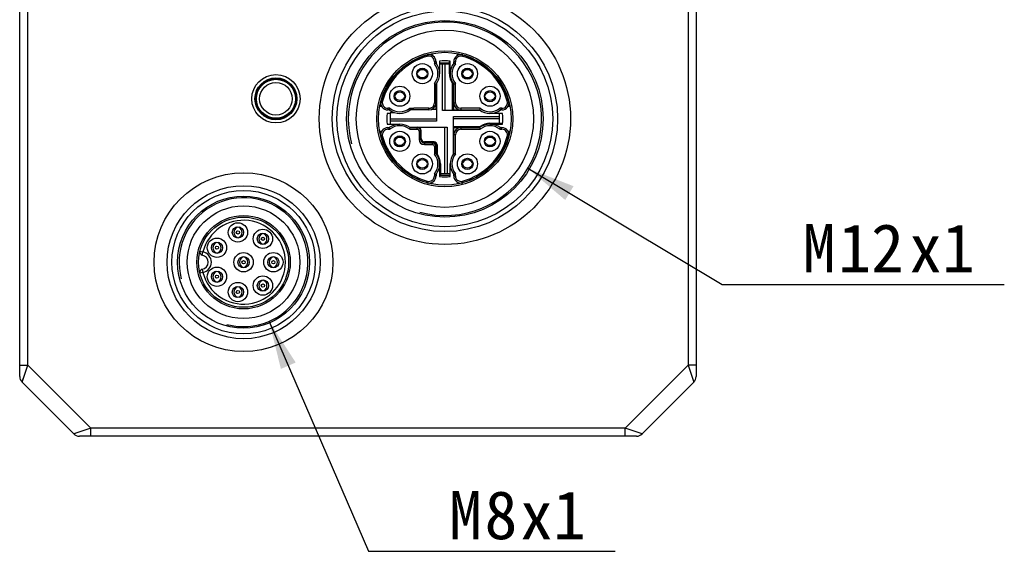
# Model space of a CAD drawing. Header units: millimetres. Extents: x 93 to 383, y 71 to 267.
# Tile 4 of 5: x 322 to 383, y 201 to 234. Entities that reach past the tile are written whole.
import ezdxf

# ---------------------------------------------------------------- set-up
doc = ezdxf.new("R2010")
doc.units = ezdxf.units.MM
doc.header["$LTSCALE"] = 23.1
doc.layers.get('0').update_dxf_attribs({"linetype": 'CONTINUOUS'})
doc.layers.add('00_COMPONENTS', color=7, linetype='CONTINUOUS')
doc.layers.add('51__DRAFT_DIMS', color=7, linetype='CONTINUOUS')
doc.styles.get("Standard").update_dxf_attribs({"font": 'simfang.ttf'})
doc.dimstyles.new('DIMSTYLE_6', dxfattribs={"dimtxt": 3, "dimasz": 3, "dimexe": 2.5, "dimexo": 0.5, "dimtad": 1, "dimdsep": 46, "dimtxsty": 'STANDARD', "dimblk": '_FILLED', "dimblk1": '_FILLED', "dimblk2": '_FILLED', "dimcen": 0.09, "dimclrt": 3, "dimazin": 2, "dimtp": 0.2, "dimtm": 0.2, "dimtfac": 1, "dimtofl": 0, "dimtmove": 0, "dimatfit": 1, "dimldrblk": '_FILLED', "dimfxl": 1, "dimtolj": 1, "dimarcsym": 0})

# ---------------------------------------------------------------- blocks, each defined once
blk = doc.blocks.new('_FILLED')
at = {"color": 0, "linetype": 'ByBlock'}
blk.add_solid([(0, 0), (-1, 0.167), (-1, -0.167)], dxfattribs=at)
blk = doc.blocks.new('*D25')
at = {"layer": '51__DRAFT_DIMS', "color": 4}
for p, q in [((353.895, 224.883), (365.961, 217.683)), ((365.961, 217.683), (369.461, 217.683)), ((369.461, 217.683), (383.476, 217.683))]:
    blk.add_line(p, q, dxfattribs=at)
at = {"layer": '51__DRAFT_DIMS', "color": 4, "xscale": 3, "yscale": 3, "zscale": 3, "rotation": 149.1766927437}
blk.add_blockref('_FILLED', (353.895, 224.883), dxfattribs=at)
at = {"layer": '51__DRAFT_DIMS', "color": 3}
for s, p in [('M', (370.961, 218.433)), ('12', (373.164, 218.433)), ('x1', (377.57, 218.433))]:
    blk.add_text(s, height=3, dxfattribs=at).set_placement(p)
blk = doc.blocks.new('*D26')
at = {"layer": '51__DRAFT_DIMS', "color": 4}
for p, q in [((337.83, 215.386), (344.001, 201.117)), ((344.001, 201.117), (347.501, 201.117)), ((347.501, 201.117), (359.314, 201.117))]:
    blk.add_line(p, q, dxfattribs=at)
at = {"layer": '51__DRAFT_DIMS', "color": 4, "xscale": 3, "yscale": 3, "zscale": 3, "rotation": 113.3885528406}
blk.add_blockref('_FILLED', (337.83, 215.386), dxfattribs=at)
at = {"layer": '51__DRAFT_DIMS', "color": 3}
for s, p in [('M', (349.001, 201.867)), ('8', (351.204, 201.867)), ('x1', (353.408, 201.867))]:
    blk.add_text(s, height=3, dxfattribs=at).set_placement(p)

msp = doc.modelspace()

# ---------------------------------------------------------------- linework, layer by layer
at = {"layer": '00_COMPONENTS', "color": 7}
for p, q in [((322.342, 211.964), (322.342, 246.55)), ((364.342, 246.55), (364.342, 211.964)), ((347.979, 231.883), (347.96, 231.982)), ((347.979, 231.883), (347.97, 231.882)), ((349.524, 231.982), (349.505, 231.883)), ((349.505, 231.883), (349.515, 231.882)), ((348.192, 231.493), (348.192, 231.407)), ((348.412, 231.357), (348.412, 230.757)), ((349.022, 231.357), (348.412, 231.357)), ((348.417, 231.542), (348.416, 231.357)), ((348.416, 231.431), (349.036, 231.431)), ((348.592, 228.482), (348.592, 231.357)), ((348.742, 231.357), (348.742, 228.482)), ((349.022, 230.757), (349.022, 231.431)), ((349.036, 231.431), (349.036, 231.545)), ((349.072, 230.757), (349.067, 231.542)), ((349.292, 231.407), (349.292, 231.493)), ((346.993, 230.777), (347.015, 230.778)), ((347.015, 230.736), (346.993, 230.737)), ((347.669, 230.778), (347.692, 230.777)), ((347.692, 230.737), (347.669, 230.736)), ((349.793, 230.777), (349.815, 230.778)), ((349.815, 230.736), (349.793, 230.737)), ((350.469, 230.778), (350.492, 230.777)), ((350.492, 230.737), (350.469, 230.736)), ((348.192, 228.532), (348.192, 230.107)), ((348.217, 230.141), (348.217, 227.807)), ((349.217, 228.482), (349.217, 230.141)), ((349.292, 228.507), (349.292, 230.107)), ((345.593, 229.377), (345.615, 229.378)), ((345.615, 229.336), (345.593, 229.337)), ((346.269, 229.378), (346.292, 229.377)), ((346.292, 229.337), (346.269, 229.336)), ((351.193, 229.377), (351.215, 229.378)), ((351.215, 229.336), (351.193, 229.337)), ((351.869, 229.378), (351.892, 229.377)), ((351.892, 229.337), (351.869, 229.336)), ((344.717, 228.739), (344.816, 228.72)), ((344.816, 228.72), (344.817, 228.73)), ((352.669, 228.72), (352.667, 228.73)), ((352.669, 228.72), (352.767, 228.739)), ((345.342, 228.283), (345.157, 228.282)), ((345.292, 228.507), (345.206, 228.507)), ((345.342, 228.337), (345.342, 227.627)), ((345.619, 228.337), (345.342, 228.337)), ((347.742, 228.507), (346.592, 228.507)), ((348.217, 228.532), (347.89, 228.532)), ((350.926, 228.482), (348.592, 228.482)), ((349.267, 225.773), (349.267, 228.107)), ((349.267, 228.107), (352.142, 228.107)), ((349.292, 228.507), (350.892, 228.507)), ((352.142, 228.287), (351.542, 228.287)), ((352.142, 227.677), (352.142, 228.287)), ((352.327, 228.282), (352.142, 228.283)), ((352.278, 228.507), (352.192, 228.507)), ((345.157, 227.632), (345.342, 227.631)), ((345.342, 227.957), (348.217, 227.957)), ((348.217, 227.807), (345.342, 227.807)), ((345.342, 227.627), (345.942, 227.627)), ((346.558, 227.432), (348.892, 227.432)), ((348.742, 224.557), (348.742, 227.432)), ((348.892, 227.432), (348.892, 224.557)), ((352.142, 227.957), (349.267, 227.957)), ((349.267, 227.482), (350.926, 227.482)), ((351.542, 227.677), (352.331, 227.677)), ((351.542, 227.627), (352.327, 227.632)), ((344.816, 227.194), (344.717, 227.175)), ((344.816, 227.194), (344.817, 227.184)), ((345.206, 227.407), (345.292, 227.407)), ((346.592, 227.407), (347.164, 227.407)), ((347.242, 226.682), (347.242, 227.329)), ((347.267, 226.732), (347.267, 227.232)), ((349.292, 225.807), (349.292, 227.407)), ((349.292, 227.407), (350.892, 227.407)), ((352.192, 227.407), (352.278, 227.407)), ((352.669, 227.194), (352.667, 227.184)), ((352.767, 227.175), (352.669, 227.194)), ((345.593, 226.577), (345.615, 226.578)), ((345.615, 226.536), (345.593, 226.537)), ((346.269, 226.578), (346.292, 226.577)), ((346.292, 226.537), (346.269, 226.536)), ((348.067, 226.532), (347.467, 226.532)), ((347.467, 226.457), (348.192, 226.457)), ((348.192, 225.807), (348.192, 226.457)), ((348.267, 226.332), (348.267, 225.773)), ((351.193, 226.577), (351.215, 226.578)), ((351.215, 226.536), (351.193, 226.537)), ((351.869, 226.578), (351.892, 226.577)), ((351.892, 226.537), (351.869, 226.536)), ((346.993, 225.177), (347.015, 225.178)), ((347.015, 225.136), (346.993, 225.137)), ((347.669, 225.178), (347.692, 225.177)), ((347.692, 225.137), (347.669, 225.136)), ((348.412, 225.157), (348.417, 224.372)), ((348.462, 225.157), (348.462, 224.431)), ((349.072, 224.557), (349.072, 225.157)), ((349.793, 225.177), (349.815, 225.178)), ((349.815, 225.136), (349.793, 225.137)), ((350.469, 225.178), (350.492, 225.177)), ((350.492, 225.137), (350.469, 225.136)), ((348.192, 224.507), (348.192, 224.421)), ((349.036, 224.431), (348.417, 224.431)), ((348.462, 224.557), (349.072, 224.557)), ((349.036, 224.369), (349.036, 224.431)), ((349.067, 224.372), (349.068, 224.557)), ((349.292, 224.421), (349.292, 224.507)), ((347.96, 223.932), (347.979, 224.03)), ((347.979, 224.03), (347.97, 224.032)), ((349.505, 224.03), (349.515, 224.032)), ((349.505, 224.03), (349.524, 223.932)), ((322.489, 211.61), (325.696, 208.403)), ((360.989, 208.403), (364.196, 211.61)), ((360.635, 208.257), (326.049, 208.257))]:
    msp.add_line(p, q, dxfattribs=at)
at = {"layer": '00_COMPONENTS', "color": 4}
for p, q in [((322.842, 212.671), (322.842, 245.843)), ((363.842, 245.843), (363.842, 212.671)), ((347.647, 231.83), (347.627, 231.902)), ((349.837, 231.83), (349.858, 231.902)), ((348.092, 231.493), (348.092, 231.372)), ((348.192, 231.493), (348.092, 231.493)), ((349.392, 231.493), (349.292, 231.493)), ((349.392, 231.372), (349.392, 231.493)), ((348.092, 230.142), (348.092, 228.957)), ((349.392, 228.957), (349.392, 230.142)), ((344.869, 229.052), (344.797, 229.073)), ((348.092, 228.957), (348.192, 228.957)), ((349.292, 228.957), (349.392, 228.957)), ((352.615, 229.052), (352.687, 229.073)), ((345.206, 228.607), (345.206, 228.507)), ((345.327, 228.607), (345.206, 228.607)), ((346.558, 228.607), (346.806, 228.607)), ((347.744, 228.607), (346.806, 228.607)), ((347.742, 228.507), (347.742, 228.607)), ((349.742, 228.607), (349.742, 228.507)), ((350.927, 228.607), (349.742, 228.607)), ((352.278, 228.607), (352.157, 228.607)), ((352.278, 228.507), (352.278, 228.607)), ((344.869, 226.862), (344.797, 226.841)), ((345.206, 227.407), (345.206, 227.307)), ((345.206, 227.307), (345.327, 227.307)), ((346.557, 227.307), (347.017, 227.307)), ((347.017, 227.307), (347.017, 227.407)), ((347.142, 227.182), (347.142, 226.682)), ((347.242, 227.182), (347.142, 227.182)), ((349.392, 226.957), (349.292, 226.957)), ((349.392, 225.772), (349.392, 226.957)), ((349.742, 227.407), (349.742, 227.307)), ((349.742, 227.307), (350.927, 227.307)), ((352.157, 227.307), (352.278, 227.307)), ((352.278, 227.307), (352.278, 227.407)), ((352.615, 226.862), (352.687, 226.841)), ((347.142, 226.682), (347.242, 226.682)), ((347.467, 226.457), (347.467, 226.357)), ((347.467, 226.357), (347.967, 226.357)), ((347.967, 226.357), (347.967, 226.457)), ((348.092, 226.232), (348.092, 225.772)), ((348.192, 226.232), (348.092, 226.232)), ((348.092, 224.542), (348.092, 224.421)), ((348.092, 224.421), (348.192, 224.421)), ((349.292, 224.421), (349.392, 224.421)), ((349.392, 224.421), (349.392, 224.542)), ((347.647, 224.084), (347.627, 224.012)), ((349.837, 224.084), (349.858, 224.012)), ((333.527, 219.743), (333.721, 219.694)), ((333.682, 219.498), (333.721, 219.694)), ((333.721, 218.42), (333.527, 218.371)), ((333.682, 218.616), (333.721, 218.42)), ((322.342, 212.671), (322.842, 212.671)), ((322.489, 211.61), (322.842, 212.671)), ((322.842, 212.671), (326.756, 208.757)), ((359.928, 208.757), (363.842, 212.671)), ((364.342, 212.671), (363.842, 212.671)), ((363.842, 212.671), (364.196, 211.61)), ((322.489, 211.61), (322.489, 211.611)), ((322.49, 211.616), (322.492, 211.62)), ((322.514, 211.688), (322.519, 211.703)), ((322.583, 211.895), (322.593, 211.922)), ((322.612, 211.981), (322.623, 212.013)), ((322.645, 212.078), (322.656, 212.113)), ((364.195, 211.611), (364.196, 211.61)), ((326.756, 208.757), (325.696, 208.403)), ((326.756, 208.257), (326.756, 208.757)), ((359.928, 208.757), (326.756, 208.757)), ((360.989, 208.403), (359.928, 208.757)), ((359.928, 208.257), (359.928, 208.757)), ((325.696, 208.404), (325.696, 208.403)), ((360.989, 208.403), (360.988, 208.404))]:
    msp.add_line(p, q, dxfattribs=at)
for points in [[(322.531, 211.736), (322.537, 211.755), (322.543, 211.775)], [(322.551, 211.796), (322.558, 211.819), (322.566, 211.843)], [(364.159, 211.722), (364.164, 211.705), (364.169, 211.69)], [(325.807, 208.44), (325.791, 208.435), (325.776, 208.43)]]:
    msp.add_lwpolyline(points, dxfattribs=at)
at = {"layer": '00_COMPONENTS', "color": 7}
for centre, radius in [((348.742, 227.957), 7.8), ((348.742, 227.957), 7), ((348.742, 227.957), 6.1), ((348.742, 227.957), 5.5), ((348.742, 227.957), 4.225), ((348.742, 227.957), 4.125), ((347.342, 230.757), 0.625), ((347.342, 230.757), 0.35), ((350.142, 230.757), 0.625), ((350.142, 230.757), 0.35), ((338.252, 229.197), 1.5), ((338.252, 229.197), 1.3), ((345.942, 229.357), 0.625), ((351.542, 229.357), 0.625), ((345.942, 229.357), 0.35), ((351.542, 229.357), 0.35), ((345.942, 226.557), 0.625), ((345.942, 226.557), 0.35), ((351.542, 226.557), 0.625), ((351.542, 226.557), 0.35), ((347.342, 225.157), 0.625), ((350.142, 225.157), 0.625), ((347.342, 225.157), 0.35), ((350.142, 225.157), 0.35), ((336.242, 219.057), 5.55), ((336.242, 219.057), 4.75), ((336.242, 219.057), 4.1), ((336.242, 219.057), 3.5), ((336.242, 219.057), 2.9), ((336.242, 219.057), 2.8), ((335.892, 220.907), 0.6), ((335.892, 220.907), 0.35), ((335.892, 220.907), 0.1), ((337.442, 220.507), 0.6), ((337.442, 220.507), 0.35), ((334.592, 219.957), 0.6), ((334.592, 219.957), 0.35), ((337.442, 220.507), 0.1), ((334.592, 219.957), 0.1), ((336.242, 219.057), 0.6), ((338.092, 219.057), 0.6), ((336.242, 219.057), 0.35), ((336.242, 219.057), 0.1), ((338.092, 219.057), 0.35), ((338.092, 219.057), 0.1), ((334.592, 218.157), 0.6), ((334.592, 218.157), 0.35), ((334.592, 218.157), 0.1), ((335.892, 217.207), 0.6), ((337.442, 217.607), 0.6), ((337.442, 217.607), 0.35), ((337.442, 217.607), 0.1), ((335.892, 217.207), 0.35), ((335.892, 217.207), 0.1)]:
    msp.add_circle(centre, radius, dxfattribs=at)
at = {"layer": '00_COMPONENTS', "color": 4}
for centre, radius in [((348.742, 227.957), 6.7), ((338.252, 229.197), 1.25), ((338.252, 229.197), 1.21), ((338.252, 229.197), 1.01), ((336.242, 219.057), 4.45)]:
    msp.add_circle(centre, radius, dxfattribs=at)
for centre, radius, start, end in [((348.742, 227.957), 6, 255, 195), ((348.742, 227.957), 4.025, 105.78979, 164.21021), ((347.742, 231.493), 0.35, 0, 105.78979), ((349.742, 231.493), 0.35, 74.21021, 180), ((348.742, 227.957), 4.025, 15.78979, 74.21021), ((347.342, 230.757), 0.97, 320.64175, 39.35825), ((350.142, 230.757), 0.97, 140.64175, 219.35825), ((345.206, 228.957), 0.35, 164.21021, 270), ((349.742, 228.957), 0.35, 180, 270), ((352.278, 228.957), 0.35, 270, 15.78979), ((345.942, 229.357), 0.97, 230.64175, 309.3783), ((351.542, 229.357), 0.97, 230.64175, 309.35825), ((345.942, 226.557), 0.97, 50.64175, 129.35825), ((351.542, 226.557), 0.97, 50.64175, 129.35825), ((345.206, 226.957), 0.35, 90, 195.78979), ((348.742, 227.957), 4.025, 195.78979, 254.21021), ((347.017, 227.182), 0.125, 0, 90), ((349.742, 226.957), 0.35, 90, 180), ((348.742, 227.957), 4.025, 285.78979, 344.21021), ((352.278, 226.957), 0.35, 344.21021, 90), ((347.467, 226.682), 0.325, 180, 270), ((347.967, 226.232), 0.125, 0, 90), ((347.342, 225.157), 0.97, 320.64175, 39.35825), ((350.142, 225.157), 0.97, 140.64175, 219.35825), ((347.742, 224.421), 0.35, 254.21021, 360), ((349.742, 224.421), 0.35, 180, 285.78979), ((336.242, 219.057), 4, 255, 195), ((336.242, 219.057), 2.6, 194.18231, 165.81769), ((333.592, 219.057), 0.65, 281.46907, 78.53093)]:
    msp.add_arc(centre, radius, start, end, dxfattribs=at)
at = {"layer": '00_COMPONENTS', "color": 7}
for centre, radius, start, end in [((348.742, 227.957), 4.1, 101, 169), ((347.742, 231.493), 0.45, 0, 105.78979), ((349.742, 231.493), 0.45, 74.21021, 180), ((348.742, 227.957), 4.1, 11, 79), ((350.222, 225.408), 6.333, 108.69914, 109.65704), ((347.342, 230.757), 1.07, 322.59792, 37.40131), ((348.742, 227.957), 3.6, 84.82041, 95.17959), ((350.142, 230.757), 1.07, 142.59868, 217.40208), ((347.262, 225.408), 6.333, 70.34296, 71.30086), ((347.342, 230.653), 0.35, 20.95205, 159.04798), ((347.342, 230.861), 0.35, 200.95205, 339.04798), ((350.092, 230.757), 1.07, 180, 215.13911), ((350.142, 230.653), 0.35, 20.95205, 159.04798), ((350.142, 230.861), 0.35, 200.95205, 339.04798), ((350.222, 236.106), 6.333, 250.34296, 251.30086), ((347.262, 236.106), 6.333, 288.69914, 289.65704), ((345.942, 229.253), 0.35, 20.95205, 159.04798), ((345.942, 229.461), 0.35, 200.95205, 339.04798), ((351.542, 229.253), 0.35, 20.95205, 159.04798), ((351.542, 229.461), 0.35, 200.95205, 339.04798), ((345.206, 228.957), 0.45, 164.21021, 270), ((347.742, 228.957), 0.45, 270, 360), ((349.742, 228.957), 0.45, 180, 270), ((352.278, 228.957), 0.45, 270, 15.78979), ((348.742, 227.957), 3.6, 174.82041, 185.17959), ((351.291, 226.477), 6.333, 160.34296, 161.30086), ((345.942, 229.357), 1.07, 232.59868, 307.40208), ((356.891, 226.477), 6.333, 160.34296, 161.30086), ((351.542, 229.357), 1.07, 232.59792, 307.40131), ((346.193, 226.477), 6.333, 18.69914, 19.65704), ((348.742, 227.957), 3.6, 354.82041, 5.17959), ((345.942, 226.557), 1.07, 52.59792, 127.40131), ((347.067, 227.232), 0.2, 0, 90), ((351.542, 226.557), 1.07, 52.59868, 127.40208), ((351.542, 226.607), 1.07, 90, 125.13911), ((348.742, 227.957), 4.1, 191, 259), ((345.206, 226.957), 0.45, 90, 195.78979), ((351.291, 229.437), 6.333, 198.69914, 199.65704), ((340.593, 229.437), 6.333, 340.34296, 341.30086), ((347.017, 227.182), 0.225, 0, 90), ((349.742, 226.957), 0.45, 90, 180), ((348.742, 227.957), 4.1, 281, 349), ((356.891, 229.437), 6.333, 198.69914, 199.65704), ((346.193, 229.437), 6.333, 340.34296, 341.30086), ((352.278, 226.957), 0.45, 344.21021, 90), ((345.942, 226.453), 0.35, 20.95205, 159.04798), ((345.942, 226.661), 0.35, 200.95205, 339.04798), ((347.467, 226.682), 0.225, 180, 270), ((347.467, 226.732), 0.2, 180, 270), ((347.967, 226.232), 0.225, 0, 90), ((348.067, 226.332), 0.2, 0, 90), ((351.542, 226.453), 0.35, 20.95205, 159.04798), ((351.542, 226.661), 0.35, 200.95205, 339.04798), ((350.222, 219.808), 6.333, 108.69914, 109.65704), ((347.342, 225.157), 1.07, 322.59868, 37.40208), ((347.392, 225.157), 1.07, 0, 35.13911), ((350.142, 225.157), 1.07, 142.59792, 217.40131), ((347.262, 219.808), 6.333, 70.34296, 71.30086), ((347.342, 225.053), 0.35, 20.95205, 159.04798), ((347.342, 225.261), 0.35, 200.95205, 339.04798), ((350.142, 225.053), 0.35, 20.95205, 159.04798), ((350.142, 225.261), 0.35, 200.95205, 339.04798), ((347.742, 224.421), 0.45, 254.21021, 0), ((350.222, 230.506), 6.333, 250.34296, 251.30086), ((348.742, 227.957), 3.6, 264.82041, 275.17959), ((347.262, 230.506), 6.333, 288.69914, 289.65704), ((349.742, 224.421), 0.45, 180, 285.78979), ((335.988, 220.907), 0.35, 115.40546, 244.59454), ((335.797, 220.907), 0.35, 295.40545, 64.59455), ((337.538, 220.507), 0.35, 115.40546, 244.59454), ((337.347, 220.507), 0.35, 295.40545, 64.59455), ((334.688, 219.957), 0.35, 115.40546, 244.59454), ((334.497, 219.957), 0.35, 295.40545, 64.59455), ((333.721, 219.694), 0.2, 165.81769, 258.53093), ((333.592, 219.057), 0.45, 281.46907, 78.53093), ((336.338, 219.057), 0.35, 115.40546, 244.59454), ((336.147, 219.057), 0.35, 295.40545, 64.59455), ((338.188, 219.057), 0.35, 115.40546, 244.59454), ((337.997, 219.057), 0.35, 295.40545, 64.59455), ((333.721, 218.42), 0.2, 101.46907, 194.18231), ((334.688, 218.157), 0.35, 115.40546, 244.59454), ((334.497, 218.157), 0.35, 295.40545, 64.59455), ((337.538, 217.607), 0.35, 115.40546, 244.59454), ((337.347, 217.607), 0.35, 295.40545, 64.59455), ((335.988, 217.207), 0.35, 115.40546, 244.59454), ((335.797, 217.207), 0.35, 295.40545, 64.59455), ((322.842, 211.964), 0.5, 180, 225), ((363.842, 211.964), 0.5, 315, 360), ((326.049, 208.757), 0.5, 225, 270), ((360.635, 208.757), 0.5, 270, 315)]:
    msp.add_arc(centre, radius, start, end, dxfattribs=at)
at = {"layer": '00_COMPONENTS', "color": 4}
msp.add_open_spline([(347.744, 228.607), (347.766, 228.607), (347.812, 228.612), (347.878, 228.632), (347.939, 228.665), (347.992, 228.708), (348.035, 228.762), (348.068, 228.822), (348.088, 228.888), (348.092, 228.934), (348.092, 228.957)], degree=3, knots=[0, 0, 0, 0, 0.125002, 0.249989, 0.374995, 0.499995, 0.624997, 0.750003, 0.874998, 1, 1, 1, 1], dxfattribs=at)
at = {"layer": '00_COMPONENTS', "color": 7}
for points, knots in [([(346.592, 228.507), (346.591, 228.51), (346.588, 228.52), (346.583, 228.535), (346.576, 228.553), (346.57, 228.57), (346.564, 228.588), (346.56, 228.601), (346.558, 228.607)], [0, 0, 0, 0, 0.080005, 0.302822, 0.455112, 0.626324, 0.810077, 1, 1, 1, 1]), ([(335.837, 221.223), (335.838, 221.223), (335.838, 221.224), (335.838, 221.226), (335.839, 221.228), (335.839, 221.232), (335.839, 221.236), (335.84, 221.243), (335.84, 221.249), (335.84, 221.253)], [0, 0, 0, 0, 0.024163, 0.077811, 0.161982, 0.276134, 0.418674, 0.587887, 1, 1, 1, 1]), ([(335.944, 221.253), (335.944, 221.249), (335.945, 221.243), (335.945, 221.236), (335.945, 221.232), (335.946, 221.228), (335.946, 221.226), (335.946, 221.224), (335.947, 221.223), (335.947, 221.223)], [0, 0, 0, 0, 0.412092, 0.581312, 0.723879, 0.838063, 0.922245, 0.975863, 1, 1, 1, 1]), ([(337.387, 220.823), (337.388, 220.823), (337.388, 220.824), (337.388, 220.826), (337.389, 220.828), (337.389, 220.832), (337.389, 220.836), (337.39, 220.843), (337.39, 220.849), (337.39, 220.853)], [0, 0, 0, 0, 0.024163, 0.077811, 0.161982, 0.276134, 0.418674, 0.587887, 1, 1, 1, 1]), ([(337.494, 220.853), (337.494, 220.849), (337.495, 220.843), (337.495, 220.836), (337.495, 220.832), (337.496, 220.828), (337.496, 220.826), (337.496, 220.824), (337.497, 220.823), (337.497, 220.823)], [0, 0, 0, 0, 0.412092, 0.581312, 0.723879, 0.838063, 0.922245, 0.975863, 1, 1, 1, 1]), ([(334.537, 220.273), (334.538, 220.273), (334.538, 220.274), (334.538, 220.276), (334.539, 220.278), (334.539, 220.282), (334.539, 220.286), (334.54, 220.293), (334.54, 220.299), (334.54, 220.303)], [0, 0, 0, 0, 0.024163, 0.077811, 0.161982, 0.276134, 0.418674, 0.587887, 1, 1, 1, 1]), ([(334.644, 220.303), (334.644, 220.299), (334.645, 220.293), (334.645, 220.286), (334.645, 220.282), (334.646, 220.278), (334.646, 220.276), (334.646, 220.274), (334.647, 220.273), (334.647, 220.273)], [0, 0, 0, 0, 0.412092, 0.581312, 0.723879, 0.838063, 0.922245, 0.975863, 1, 1, 1, 1]), ([(335.84, 220.561), (335.84, 220.565), (335.84, 220.571), (335.839, 220.578), (335.839, 220.582), (335.839, 220.586), (335.838, 220.588), (335.838, 220.59), (335.838, 220.591), (335.837, 220.591)], [0, 0, 0, 0, 0.412118, 0.581337, 0.723891, 0.838059, 0.922235, 0.975858, 1, 1, 1, 1]), ([(335.947, 220.591), (335.947, 220.591), (335.946, 220.59), (335.946, 220.588), (335.946, 220.586), (335.945, 220.582), (335.945, 220.578), (335.945, 220.571), (335.944, 220.565), (335.944, 220.561)], [0, 0, 0, 0, 0.024158, 0.077802, 0.161979, 0.276146, 0.418699, 0.587912, 1, 1, 1, 1]), ([(337.39, 220.161), (337.39, 220.165), (337.39, 220.171), (337.389, 220.178), (337.389, 220.182), (337.389, 220.186), (337.388, 220.188), (337.388, 220.19), (337.388, 220.191), (337.387, 220.191)], [0, 0, 0, 0, 0.412118, 0.581337, 0.723891, 0.838059, 0.922235, 0.975858, 1, 1, 1, 1]), ([(337.497, 220.191), (337.497, 220.191), (337.496, 220.19), (337.496, 220.188), (337.496, 220.186), (337.495, 220.182), (337.495, 220.178), (337.495, 220.171), (337.494, 220.165), (337.494, 220.161)], [0, 0, 0, 0, 0.024158, 0.077802, 0.161979, 0.276146, 0.418699, 0.587912, 1, 1, 1, 1]), ([(334.54, 219.611), (334.54, 219.615), (334.54, 219.621), (334.539, 219.628), (334.539, 219.632), (334.539, 219.636), (334.538, 219.638), (334.538, 219.64), (334.538, 219.641), (334.537, 219.641)], [0, 0, 0, 0, 0.412118, 0.581337, 0.723891, 0.838059, 0.922235, 0.975858, 1, 1, 1, 1]), ([(334.647, 219.641), (334.647, 219.641), (334.646, 219.64), (334.646, 219.638), (334.646, 219.636), (334.645, 219.632), (334.645, 219.628), (334.645, 219.621), (334.644, 219.615), (334.644, 219.611)], [0, 0, 0, 0, 0.024158, 0.077802, 0.161979, 0.276146, 0.418699, 0.587912, 1, 1, 1, 1]), ([(336.187, 219.373), (336.188, 219.373), (336.188, 219.374), (336.188, 219.376), (336.189, 219.378), (336.189, 219.382), (336.189, 219.386), (336.19, 219.393), (336.19, 219.399), (336.19, 219.403)], [0, 0, 0, 0, 0.024163, 0.077811, 0.161982, 0.276134, 0.418674, 0.587887, 1, 1, 1, 1]), ([(336.294, 219.403), (336.294, 219.399), (336.295, 219.393), (336.295, 219.386), (336.295, 219.382), (336.296, 219.378), (336.296, 219.376), (336.296, 219.374), (336.297, 219.373), (336.297, 219.373)], [0, 0, 0, 0, 0.412092, 0.581312, 0.723879, 0.838063, 0.922245, 0.975863, 1, 1, 1, 1]), ([(338.037, 219.373), (338.038, 219.373), (338.038, 219.374), (338.038, 219.376), (338.039, 219.378), (338.039, 219.382), (338.039, 219.386), (338.04, 219.393), (338.04, 219.399), (338.04, 219.403)], [0, 0, 0, 0, 0.024163, 0.077811, 0.161982, 0.276134, 0.418674, 0.587887, 1, 1, 1, 1]), ([(338.144, 219.403), (338.144, 219.399), (338.145, 219.393), (338.145, 219.386), (338.145, 219.382), (338.146, 219.378), (338.146, 219.376), (338.146, 219.374), (338.147, 219.373), (338.147, 219.373)], [0, 0, 0, 0, 0.412092, 0.581312, 0.723879, 0.838063, 0.922245, 0.975863, 1, 1, 1, 1]), ([(334.537, 218.473), (334.538, 218.473), (334.538, 218.474), (334.538, 218.476), (334.539, 218.478), (334.539, 218.482), (334.539, 218.486), (334.54, 218.493), (334.54, 218.499), (334.54, 218.503)], [0, 0, 0, 0, 0.024163, 0.077811, 0.161982, 0.276134, 0.418674, 0.587887, 1, 1, 1, 1]), ([(334.644, 218.503), (334.644, 218.499), (334.645, 218.493), (334.645, 218.486), (334.645, 218.482), (334.646, 218.478), (334.646, 218.476), (334.646, 218.474), (334.647, 218.473), (334.647, 218.473)], [0, 0, 0, 0, 0.412092, 0.581312, 0.723879, 0.838063, 0.922245, 0.975863, 1, 1, 1, 1]), ([(336.19, 218.711), (336.19, 218.715), (336.19, 218.721), (336.189, 218.728), (336.189, 218.732), (336.189, 218.736), (336.188, 218.738), (336.188, 218.74), (336.188, 218.741), (336.187, 218.741)], [0, 0, 0, 0, 0.412118, 0.581337, 0.723891, 0.838059, 0.922235, 0.975858, 1, 1, 1, 1]), ([(336.297, 218.741), (336.297, 218.741), (336.296, 218.74), (336.296, 218.738), (336.296, 218.736), (336.295, 218.732), (336.295, 218.728), (336.295, 218.721), (336.294, 218.715), (336.294, 218.711)], [0, 0, 0, 0, 0.024158, 0.077802, 0.161979, 0.276146, 0.418699, 0.587912, 1, 1, 1, 1]), ([(338.04, 218.711), (338.04, 218.715), (338.04, 218.721), (338.039, 218.728), (338.039, 218.732), (338.039, 218.736), (338.038, 218.738), (338.038, 218.74), (338.038, 218.741), (338.037, 218.741)], [0, 0, 0, 0, 0.412118, 0.581337, 0.723891, 0.838059, 0.922235, 0.975858, 1, 1, 1, 1]), ([(338.147, 218.741), (338.147, 218.741), (338.146, 218.74), (338.146, 218.738), (338.146, 218.736), (338.145, 218.732), (338.145, 218.728), (338.145, 218.721), (338.144, 218.715), (338.144, 218.711)], [0, 0, 0, 0, 0.024158, 0.077802, 0.161979, 0.276146, 0.418699, 0.587912, 1, 1, 1, 1]), ([(334.54, 217.811), (334.54, 217.815), (334.54, 217.821), (334.539, 217.828), (334.539, 217.832), (334.539, 217.836), (334.538, 217.838), (334.538, 217.84), (334.538, 217.841), (334.537, 217.841)], [0, 0, 0, 0, 0.412118, 0.581337, 0.723891, 0.838059, 0.922235, 0.975858, 1, 1, 1, 1]), ([(334.647, 217.841), (334.647, 217.841), (334.646, 217.84), (334.646, 217.838), (334.646, 217.836), (334.645, 217.832), (334.645, 217.828), (334.645, 217.821), (334.644, 217.815), (334.644, 217.811)], [0, 0, 0, 0, 0.024158, 0.077802, 0.161979, 0.276146, 0.418699, 0.587912, 1, 1, 1, 1]), ([(337.387, 217.923), (337.388, 217.923), (337.388, 217.924), (337.388, 217.926), (337.389, 217.928), (337.389, 217.932), (337.389, 217.936), (337.39, 217.943), (337.39, 217.949), (337.39, 217.953)], [0, 0, 0, 0, 0.024163, 0.077811, 0.161982, 0.276134, 0.418674, 0.587887, 1, 1, 1, 1]), ([(337.494, 217.953), (337.494, 217.949), (337.495, 217.943), (337.495, 217.936), (337.495, 217.932), (337.496, 217.928), (337.496, 217.926), (337.496, 217.924), (337.497, 217.923), (337.497, 217.923)], [0, 0, 0, 0, 0.412092, 0.581312, 0.723879, 0.838063, 0.922245, 0.975863, 1, 1, 1, 1]), ([(335.837, 217.523), (335.838, 217.523), (335.838, 217.524), (335.838, 217.526), (335.839, 217.528), (335.839, 217.532), (335.839, 217.536), (335.84, 217.543), (335.84, 217.549), (335.84, 217.553)], [0, 0, 0, 0, 0.024163, 0.077811, 0.161982, 0.276134, 0.418674, 0.587887, 1, 1, 1, 1]), ([(335.944, 217.553), (335.944, 217.549), (335.945, 217.543), (335.945, 217.536), (335.945, 217.532), (335.946, 217.528), (335.946, 217.526), (335.946, 217.524), (335.947, 217.523), (335.947, 217.523)], [0, 0, 0, 0, 0.412092, 0.581312, 0.723879, 0.838063, 0.922245, 0.975863, 1, 1, 1, 1]), ([(337.39, 217.261), (337.39, 217.265), (337.39, 217.271), (337.389, 217.278), (337.389, 217.282), (337.389, 217.286), (337.388, 217.288), (337.388, 217.29), (337.388, 217.291), (337.387, 217.291)], [0, 0, 0, 0, 0.412118, 0.581337, 0.723891, 0.838059, 0.922235, 0.975858, 1, 1, 1, 1]), ([(337.497, 217.291), (337.497, 217.291), (337.496, 217.29), (337.496, 217.288), (337.496, 217.286), (337.495, 217.282), (337.495, 217.278), (337.495, 217.271), (337.494, 217.265), (337.494, 217.261)], [0, 0, 0, 0, 0.024158, 0.077802, 0.161979, 0.276146, 0.418699, 0.587912, 1, 1, 1, 1]), ([(335.84, 216.861), (335.84, 216.865), (335.84, 216.871), (335.839, 216.878), (335.839, 216.882), (335.839, 216.886), (335.838, 216.888), (335.838, 216.89), (335.838, 216.891), (335.837, 216.891)], [0, 0, 0, 0, 0.412118, 0.581337, 0.723891, 0.838059, 0.922235, 0.975858, 1, 1, 1, 1]), ([(335.947, 216.891), (335.947, 216.891), (335.946, 216.89), (335.946, 216.888), (335.946, 216.886), (335.945, 216.882), (335.945, 216.878), (335.945, 216.871), (335.944, 216.865), (335.944, 216.861)], [0, 0, 0, 0, 0.024158, 0.077802, 0.161979, 0.276146, 0.418699, 0.587912, 1, 1, 1, 1])]:
    msp.add_open_spline(points, degree=3, knots=knots, dxfattribs=at)

# ---------------------------------------------------------------- dimensions: what is measured, and where the dimension line sits
at = {"layer": '51__DRAFT_DIMS', "color": 4}
for p1, p2, picture, middle in [((353.895, 224.883), (343.59, 231.031), '*D25', (376.469, 219.933)), ((337.83, 215.386), (334.654, 222.728), '*D26', (353.408, 203.367))]:
    dim = msp.add_diameter_dim_2p(p1=p1, p2=p2, text='M<>x1', dimstyle='DIMSTYLE_6', override={"dimtih": 1, "dimtoh": 1, "dimpost": '<>'}, dxfattribs=at)
    dim.commit()
    dim.dimension.update_dxf_attribs({"geometry": picture, "text_midpoint": middle, "dimtype": 163})

doc.saveas('drawing.dxf')
